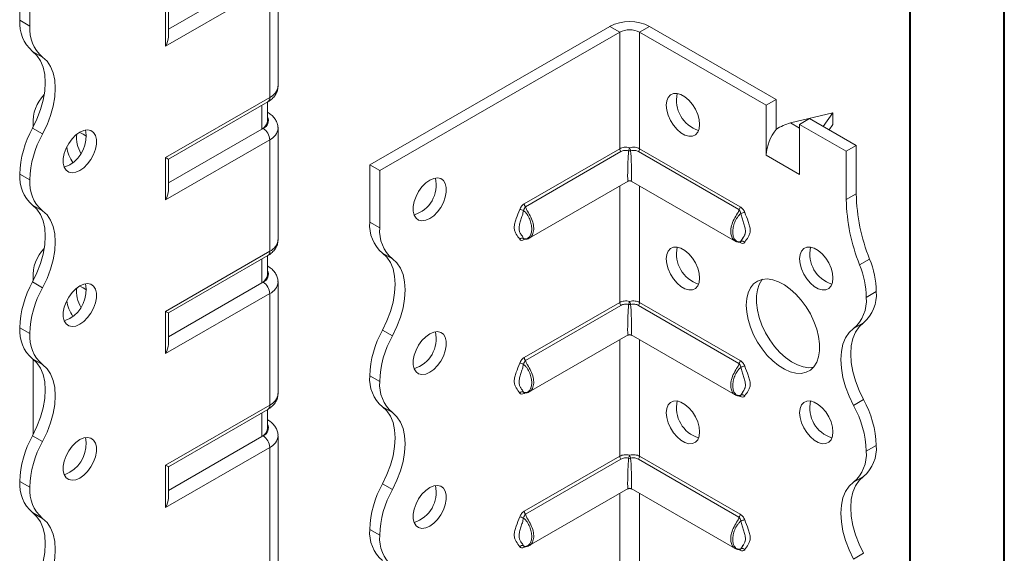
# Model space of a CAD drawing. Header units: millimetres. Extents: x 0 to 210, y 0 to 297.
# Tile 4 of 9: x 158 to 210, y 87 to 115. Entities that reach past the tile are written whole.
import ezdxf

# ---------------------------------------------------------------- set-up
doc = ezdxf.new("R2010")
doc.units = ezdxf.units.MM

msp = doc.modelspace()

# ---------------------------------------------------------------- linework, layer by layer
at = {"color": 7, "linetype": 'Continuous', "lineweight": 40}
for p, q in [((210.079, 0.215), (210.079, 297.215)), ((205.079, 5.215), (205.079, 292.215))]:
    msp.add_line(p, q, dxfattribs=at)
at = {"color": 7, "linetype": 'Continuous', "lineweight": 15}
for p, q in [((157.855, 115.335), (157.855, 118.377)), ((158.385, 115.029), (158.385, 118.07)), ((170.694, 117.725), (165.734, 114.862)), ((171.553, 111.843), (171.553, 117.763)), ((171.113, 117.151), (165.587, 113.961)), ((171.113, 111.231), (171.113, 117.151)), ((165.587, 113.961), (165.587, 116.206)), ((165.734, 114.453), (165.734, 116.121)), ((157.855, 115.335), (158.385, 115.029)), ((176.417, 107.661), (189.145, 115.009)), ((189.675, 114.703), (189.145, 115.009)), ((190.735, 114.703), (191.266, 115.009)), ((191.266, 115.009), (197.983, 111.131)), ((176.947, 107.355), (189.675, 114.703)), ((189.675, 114.703), (189.675, 108.51)), ((190.735, 108.51), (190.735, 114.703)), ((190.735, 114.703), (197.453, 110.825)), ((159.061, 113.377), (158.53, 113.684)), ((165.587, 108.041), (171.113, 111.231)), ((165.734, 107.956), (171.01, 111.002)), ((170.694, 109.559), (170.694, 110.819)), ((170.987, 109.968), (170.987, 110.988)), ((197.983, 111.131), (197.453, 110.825)), ((197.453, 108.171), (197.453, 110.825)), ((197.983, 109.538), (197.983, 111.131)), ((171.01, 110.439), (170.987, 110.452)), ((171.01, 110.439), (170.987, 110.45)), ((200.989, 110.416), (198.735, 109.881)), ((200.473, 109.694), (200.989, 110.416)), ((200.989, 110.416), (200.989, 109.804)), ((158.562, 109.8), (158.565, 109.666)), ((198.735, 109.881), (199.221, 109.6)), ((199.221, 109.804), (199.751, 110.11)), ((199.221, 107.151), (199.221, 109.804)), ((199.221, 109.804), (201.696, 108.376)), ((199.751, 110.11), (202.226, 108.682)), ((200.989, 109.804), (200.782, 109.515)), ((158.53, 109.601), (159.061, 109.295)), ((170.694, 109.559), (165.734, 106.696)), ((170.76, 109.598), (170.694, 109.559)), ((171.553, 103.678), (171.553, 109.598)), ((171.113, 108.985), (165.587, 105.795)), ((171.113, 103.065), (171.113, 108.985)), ((201.696, 108.376), (202.226, 108.682)), ((202.226, 108.682), (202.226, 106.118)), ((184.613, 105.588), (189.675, 108.51)), ((189.743, 108.357), (184.681, 105.435)), ((196.001, 105.278), (190.668, 108.357)), ((190.735, 108.51), (196.069, 105.431)), ((197.453, 108.171), (199.221, 107.151)), ((201.696, 108.376), (201.696, 105.812)), ((165.587, 105.795), (165.587, 108.041)), ((165.734, 106.288), (165.734, 107.956)), ((176.417, 107.661), (176.947, 107.355)), ((176.417, 104.62), (176.417, 107.661)), ((158.385, 106.863), (157.855, 107.169)), ((157.855, 107.169), (158.385, 106.863)), ((157.855, 107.169), (157.855, 107.169)), ((176.947, 104.314), (176.947, 107.355)), ((158.385, 106.863), (158.385, 106.863)), ((184.882, 103.766), (190.13, 106.796)), ((190.28, 106.796), (195.8, 103.609)), ((189.675, 106.533), (189.675, 100.345)), ((190.735, 100.345), (190.735, 106.533)), ((201.696, 105.812), (202.226, 106.118)), ((159.06, 105.212), (158.53, 105.518)), ((176.417, 104.62), (176.947, 104.314)), ((184.594, 103.73), (184.574, 103.752)), ((184.661, 103.711), (184.613, 103.684)), ((196.069, 103.527), (196.021, 103.555)), ((165.587, 99.875), (171.113, 103.065)), ((177.622, 102.662), (177.092, 102.968)), ((165.734, 99.791), (171.01, 102.836)), ((170.694, 101.394), (170.694, 102.654)), ((170.987, 101.802), (170.987, 102.823)), ((202.403, 102.348), (202.933, 102.654)), ((171.01, 102.273), (170.987, 102.287)), ((171.01, 102.273), (170.987, 102.284)), ((158.53, 101.435), (159.061, 101.129)), ((158.562, 101.635), (158.562, 101.495)), ((170.694, 101.394), (165.734, 98.531)), ((170.76, 101.432), (170.694, 101.394)), ((171.553, 95.512), (171.553, 101.432)), ((171.113, 100.82), (165.587, 97.63)), ((171.113, 94.9), (171.113, 100.82)), ((202.756, 100.619), (203.287, 100.925)), ((184.613, 97.423), (189.675, 100.345)), ((190.735, 100.345), (196.069, 97.266)), ((165.587, 97.63), (165.587, 99.875)), ((165.734, 98.122), (165.734, 99.791)), ((189.743, 100.191), (184.681, 97.269)), ((196.001, 97.112), (190.668, 100.191)), ((202.611, 99.273), (202.081, 98.967)), ((158.385, 98.698), (157.855, 99.004)), ((157.855, 99.004), (158.385, 98.697)), ((157.855, 99.004), (157.855, 99.004)), ((177.092, 98.885), (177.622, 98.579)), ((158.385, 98.697), (158.385, 98.698)), ((184.882, 95.601), (190.13, 98.63)), ((189.675, 98.367), (189.675, 92.179)), ((190.28, 98.63), (195.8, 95.444)), ((190.735, 92.179), (190.735, 98.367)), ((159.06, 97.047), (158.53, 97.353)), ((158.562, 97.329), (158.562, 93.33)), ((176.947, 96.148), (176.417, 96.454)), ((176.417, 96.454), (176.947, 96.147)), ((176.417, 96.454), (176.417, 96.454)), ((176.947, 96.147), (176.947, 96.148)), ((184.594, 95.565), (184.574, 95.587)), ((184.661, 95.546), (184.613, 95.518)), ((196.069, 95.361), (196.021, 95.389)), ((202.081, 94.884), (202.612, 95.19)), ((165.587, 91.71), (171.113, 94.9)), ((165.734, 91.625), (171.01, 94.671)), ((170.987, 93.637), (170.987, 94.658)), ((177.622, 94.497), (177.092, 94.803)), ((170.694, 93.229), (170.694, 94.489)), ((171.01, 94.108), (170.987, 94.121)), ((171.01, 94.108), (170.987, 94.119)), ((158.53, 93.27), (159.061, 92.964)), ((170.694, 93.229), (165.734, 90.365)), ((170.76, 93.267), (170.694, 93.229)), ((171.553, 71.526), (171.553, 93.267)), ((171.113, 92.654), (165.587, 89.464)), ((171.113, 70.914), (171.113, 92.654)), ((203.287, 92.76), (202.756, 92.454)), ((202.756, 92.453), (203.287, 92.759)), ((202.756, 92.454), (202.756, 92.453)), ((203.287, 92.76), (203.287, 92.759)), ((184.613, 89.257), (189.675, 92.179)), ((189.743, 92.026), (184.681, 89.104)), ((196.001, 88.947), (190.668, 92.026)), ((190.735, 92.179), (196.069, 89.1)), ((165.587, 89.464), (165.587, 91.71)), ((165.734, 89.957), (165.734, 91.625)), ((202.611, 91.108), (202.081, 90.802)), ((158.385, 90.532), (157.855, 90.839)), ((157.855, 90.838), (157.855, 90.839)), ((157.855, 90.838), (158.385, 90.532)), ((158.385, 90.532), (158.385, 90.532)), ((177.092, 90.72), (177.622, 90.414)), ((184.882, 87.435), (190.13, 90.465)), ((190.28, 90.465), (195.8, 87.279)), ((189.675, 90.202), (189.675, 84.014)), ((190.735, 84.014), (190.735, 90.202)), ((159.06, 88.881), (158.53, 89.187)), ((176.947, 87.982), (176.417, 88.289)), ((176.417, 88.288), (176.417, 88.289)), ((176.417, 88.288), (176.947, 87.982)), ((176.947, 87.982), (176.947, 87.982)), ((184.594, 87.4), (184.574, 87.421)), ((184.661, 87.38), (184.613, 87.353)), ((196.069, 87.196), (196.021, 87.224)), ((202.081, 86.719), (202.611, 87.025))]:
    msp.add_line(p, q, dxfattribs=at)
at = {"color": 7, "linetype": 'Continuous', "lineweight": 15, "flags": 128}
for points in [[(158.53, 113.684), (158.766, 113.466), (158.955, 113.186), (159.093, 112.848), (159.177, 112.461), (159.206, 112.032), (159.177, 111.57), (159.093, 111.086), (158.955, 110.589), (158.766, 110.091), (158.53, 109.601)], [(159.061, 109.295), (159.297, 109.784), (159.486, 110.283), (159.624, 110.78), (159.708, 111.264), (159.736, 111.726), (159.708, 112.155), (159.624, 112.542), (159.486, 112.88), (159.297, 113.16), (159.061, 113.377)], [(192.15, 110.824), (192.175, 111.054), (192.251, 111.24), (192.372, 111.373), (192.531, 111.444), (192.72, 111.449), (192.927, 111.389), (193.14, 111.266), (193.347, 111.087), (193.536, 110.864), (193.695, 110.609), (193.816, 110.337), (193.892, 110.063), (193.917, 109.804), (193.892, 109.574), (193.816, 109.388), (193.695, 109.255), (193.536, 109.184), (193.347, 109.179), (193.14, 109.239), (192.927, 109.362), (192.72, 109.541), (192.531, 109.764), (192.372, 110.019), (192.251, 110.292), (192.175, 110.565), (192.15, 110.824)], [(161.037, 109.394), (160.825, 109.243), (160.626, 109.04), (160.451, 108.799), (160.31, 108.534), (160.211, 108.259), (160.16, 107.99), (160.16, 107.744), (160.211, 107.535), (160.31, 107.374), (160.451, 107.271), (160.626, 107.233), (160.825, 107.261), (161.037, 107.353), (161.249, 107.505), (161.448, 107.707), (161.623, 107.948), (161.764, 108.214), (161.863, 108.489), (161.914, 108.757), (161.914, 109.003), (161.863, 109.213), (161.764, 109.374), (161.623, 109.476), (161.448, 109.515), (161.249, 109.487), (161.037, 109.394)], [(160.507, 107.659), (160.295, 107.567), (160.206, 107.547)], [(179.599, 106.844), (179.387, 106.693), (179.188, 106.49), (179.012, 106.249), (178.871, 105.984), (178.772, 105.709), (178.721, 105.44), (178.721, 105.194), (178.772, 104.985), (178.871, 104.824), (179.012, 104.721), (179.188, 104.683), (179.387, 104.711), (179.599, 104.803), (179.81, 104.955), (180.009, 105.157), (180.185, 105.398), (180.326, 105.664), (180.425, 105.939), (180.476, 106.207), (180.476, 106.453), (180.425, 106.663), (180.326, 106.824), (180.185, 106.926), (180.009, 106.965), (179.81, 106.937), (179.599, 106.844)], [(158.53, 105.518), (158.766, 105.301), (158.955, 105.021), (159.093, 104.683), (159.177, 104.296), (159.206, 103.867), (159.177, 103.405), (159.093, 102.921), (158.955, 102.424), (158.766, 101.925), (158.53, 101.435)], [(159.061, 101.129), (159.297, 101.619), (159.486, 102.118), (159.624, 102.615), (159.708, 103.099), (159.736, 103.561), (159.708, 103.99), (159.624, 104.377), (159.486, 104.714), (159.297, 104.995), (159.06, 105.212)], [(177.092, 98.885), (177.328, 99.375), (177.517, 99.874), (177.655, 100.371), (177.739, 100.855), (177.767, 101.317), (177.739, 101.746), (177.655, 102.133), (177.517, 102.47), (177.328, 102.751), (177.092, 102.968)], [(192.15, 102.659), (192.175, 102.888), (192.251, 103.075), (192.372, 103.207), (192.531, 103.279), (192.72, 103.284), (192.927, 103.223), (193.14, 103.1), (193.347, 102.922), (193.536, 102.699), (193.695, 102.444), (193.816, 102.171), (193.892, 101.897), (193.917, 101.638), (193.892, 101.409), (193.816, 101.223), (193.695, 101.09), (193.536, 101.019), (193.347, 101.013), (193.14, 101.074), (192.927, 101.197), (192.72, 101.375), (192.531, 101.599), (192.372, 101.854), (192.251, 102.126), (192.175, 102.4), (192.15, 102.659)], [(199.221, 102.66), (199.246, 102.889), (199.322, 103.075), (199.443, 103.208), (199.603, 103.279), (199.791, 103.285), (199.998, 103.224), (200.211, 103.101), (200.418, 102.923), (200.607, 102.699), (200.766, 102.444), (200.887, 102.172), (200.963, 101.898), (200.989, 101.639), (200.963, 101.41), (200.887, 101.223), (200.766, 101.091), (200.607, 101.019), (200.418, 101.014), (200.211, 101.075), (199.998, 101.198), (199.791, 101.376), (199.603, 101.599), (199.443, 101.854), (199.322, 102.127), (199.246, 102.4), (199.221, 102.66)], [(177.622, 98.579), (177.858, 99.069), (178.047, 99.568), (178.185, 100.064), (178.269, 100.549), (178.297, 101.01), (178.269, 101.439), (178.185, 101.827), (178.047, 102.164), (177.858, 102.445), (177.622, 102.662)], [(161.037, 101.229), (160.825, 101.077), (160.626, 100.875), (160.451, 100.634), (160.31, 100.368), (160.211, 100.093), (160.16, 99.825), (160.16, 99.579), (160.211, 99.369), (160.31, 99.209), (160.451, 99.106), (160.626, 99.067), (160.825, 99.095), (161.037, 99.188), (161.249, 99.339), (161.448, 99.542), (161.623, 99.783), (161.764, 100.048), (161.863, 100.324), (161.914, 100.592), (161.914, 100.838), (161.863, 101.047), (161.764, 101.208), (161.623, 101.311), (161.448, 101.349), (161.249, 101.321), (161.037, 101.229)], [(196.392, 100.21), (196.418, 100.555), (196.492, 100.863), (196.615, 101.125), (196.782, 101.334), (196.99, 101.484), (197.232, 101.573), (197.503, 101.597), (197.796, 101.556), (198.103, 101.452), (198.415, 101.286), (198.726, 101.063), (199.026, 100.789), (199.309, 100.47), (199.567, 100.117), (199.792, 99.736), (199.98, 99.338), (200.126, 98.935), (200.225, 98.535), (200.275, 98.149), (200.275, 97.788), (200.225, 97.46), (200.126, 97.174), (199.98, 96.938), (199.792, 96.758), (199.567, 96.638), (199.309, 96.581), (199.026, 96.589), (198.726, 96.662), (198.415, 96.798), (198.103, 96.993), (197.796, 97.243), (197.503, 97.54), (197.232, 97.877), (196.99, 98.245), (196.782, 98.636), (196.615, 99.038), (196.492, 99.441), (196.418, 99.835), (196.392, 100.21)], [(197.253, 101.577), (197.224, 101.542), (197.078, 101.306), (196.979, 101.021), (196.929, 100.693), (196.929, 100.332), (196.979, 99.946), (197.078, 99.546), (197.224, 99.142), (197.412, 98.744), (197.637, 98.364), (197.895, 98.01), (198.178, 97.692), (198.478, 97.418), (198.789, 97.195), (199.102, 97.029), (199.408, 96.924), (199.701, 96.883), (199.951, 96.903)], [(160.507, 99.494), (160.295, 99.401), (160.206, 99.381)], [(202.611, 99.273), (202.375, 99.056), (202.186, 98.776), (202.048, 98.438), (201.964, 98.051), (201.936, 97.621), (201.964, 97.16), (202.048, 96.675), (202.186, 96.179), (202.375, 95.68), (202.612, 95.19)], [(179.599, 98.679), (179.387, 98.527), (179.188, 98.325), (179.012, 98.084), (178.871, 97.818), (178.772, 97.543), (178.721, 97.275), (178.721, 97.029), (178.772, 96.819), (178.871, 96.659), (179.012, 96.556), (179.188, 96.518), (179.387, 96.545), (179.599, 96.638), (179.81, 96.789), (180.009, 96.992), (180.185, 97.233), (180.326, 97.499), (180.425, 97.774), (180.476, 98.042), (180.476, 98.288), (180.425, 98.497), (180.326, 98.658), (180.185, 98.761), (180.009, 98.799), (179.81, 98.772), (179.599, 98.679)], [(202.081, 94.884), (201.845, 95.374), (201.656, 95.872), (201.518, 96.369), (201.434, 96.854), (201.406, 97.315), (201.434, 97.744), (201.518, 98.132), (201.656, 98.469), (201.845, 98.75), (202.081, 98.967)], [(158.53, 97.353), (158.766, 97.136), (158.955, 96.855), (159.093, 96.518), (159.177, 96.13), (159.206, 95.701), (159.177, 95.24), (159.093, 94.755), (158.955, 94.258), (158.766, 93.76), (158.53, 93.27)], [(159.061, 92.964), (159.297, 93.454), (159.486, 93.952), (159.624, 94.449), (159.708, 94.934), (159.736, 95.395), (159.708, 95.824), (159.624, 96.212), (159.486, 96.549), (159.297, 96.829), (159.06, 97.047)], [(192.15, 94.493), (192.175, 94.723), (192.251, 94.909), (192.372, 95.042), (192.531, 95.113), (192.72, 95.119), (192.927, 95.058), (193.14, 94.935), (193.347, 94.757), (193.536, 94.533), (193.695, 94.278), (193.816, 94.006), (193.892, 93.732), (193.917, 93.473), (193.892, 93.244), (193.816, 93.057), (193.695, 92.924), (193.536, 92.853), (193.347, 92.848), (193.14, 92.909), (192.927, 93.032), (192.72, 93.21), (192.531, 93.433), (192.372, 93.688), (192.251, 93.961), (192.175, 94.234), (192.15, 94.493)], [(199.221, 94.494), (199.246, 94.724), (199.322, 94.91), (199.443, 95.043), (199.603, 95.114), (199.791, 95.119), (199.998, 95.059), (200.211, 94.936), (200.418, 94.757), (200.607, 94.534), (200.766, 94.279), (200.887, 94.006), (200.963, 93.733), (200.989, 93.474), (200.963, 93.244), (200.887, 93.058), (200.766, 92.925), (200.607, 92.854), (200.418, 92.849), (200.211, 92.909), (199.998, 93.032), (199.791, 93.21), (199.603, 93.434), (199.443, 93.689), (199.322, 93.961), (199.246, 94.235), (199.221, 94.494)], [(177.092, 90.72), (177.328, 91.21), (177.517, 91.709), (177.655, 92.205), (177.739, 92.69), (177.767, 93.151), (177.739, 93.58), (177.655, 93.968), (177.517, 94.305), (177.328, 94.586), (177.092, 94.803)], [(177.622, 90.414), (177.858, 90.904), (178.047, 91.402), (178.185, 91.899), (178.269, 92.384), (178.297, 92.845), (178.269, 93.274), (178.185, 93.662), (178.047, 93.999), (177.858, 94.279), (177.622, 94.497)], [(161.037, 93.064), (160.825, 92.912), (160.626, 92.71), (160.451, 92.469), (160.31, 92.203), (160.211, 91.928), (160.16, 91.659), (160.16, 91.413), (160.211, 91.204), (160.31, 91.043), (160.451, 90.941), (160.626, 90.902), (160.825, 90.93), (161.037, 91.022), (161.249, 91.174), (161.448, 91.376), (161.623, 91.617), (161.764, 91.883), (161.863, 92.158), (161.914, 92.426), (161.914, 92.673), (161.863, 92.882), (161.764, 93.043), (161.623, 93.145), (161.448, 93.184), (161.249, 93.156), (161.037, 93.064)], [(160.507, 91.328), (160.295, 91.236), (160.206, 91.216)], [(202.611, 91.108), (202.375, 90.891), (202.186, 90.61), (202.048, 90.273), (201.964, 89.885), (201.936, 89.456), (201.964, 88.995), (202.048, 88.51), (202.186, 88.014), (202.375, 87.515), (202.611, 87.025)], [(179.599, 90.514), (179.387, 90.362), (179.188, 90.16), (179.012, 89.919), (178.871, 89.653), (178.772, 89.378), (178.721, 89.109), (178.721, 88.863), (178.772, 88.654), (178.871, 88.493), (179.012, 88.391), (179.188, 88.352), (179.387, 88.38), (179.599, 88.472), (179.81, 88.624), (180.009, 88.826), (180.185, 89.067), (180.326, 89.333), (180.425, 89.608), (180.476, 89.877), (180.476, 90.123), (180.425, 90.332), (180.326, 90.493), (180.185, 90.595), (180.009, 90.634), (179.81, 90.606), (179.599, 90.514)], [(202.081, 86.719), (201.845, 87.209), (201.656, 87.707), (201.518, 88.204), (201.434, 88.689), (201.406, 89.15), (201.434, 89.579), (201.518, 89.967), (201.656, 90.304), (201.845, 90.584), (202.081, 90.802)], [(158.53, 89.187), (158.766, 88.97), (158.955, 88.69), (159.093, 88.352), (159.177, 87.965), (159.206, 87.536), (159.177, 87.074), (159.093, 86.59), (158.955, 86.093), (158.766, 85.594), (158.53, 85.104)], [(159.06, 84.798), (159.297, 85.288), (159.486, 85.787), (159.624, 86.283), (159.708, 86.768), (159.736, 87.23), (159.708, 87.659), (159.624, 88.046), (159.486, 88.384), (159.297, 88.664), (159.06, 88.881)]]:
    msp.add_lwpolyline(points, dxfattribs=at)
at = {"color": 7, "linetype": 'Continuous', "lineweight": 15}
for centre, radius, start, end in [((159.808, 115.17), 1.96, 175.1643, 229.312), ((160.339, 114.864), 1.96, 175.1643, 229.312), ((190.205, 112.962), 2.306, 62.6097, 117.3903), ((190.205, 113.679), 1.153, 62.6097, 117.3903), ((170.802, 111.918), 0.754, 294.3747, 354.3052), ((160.565, 109.957), 2.009, 134.7177, 184.4772), ((194.348, 111.073), 1.658, 166.9497, 253.045), ((170.868, 111.204), 0.246, 305.0133, 6.2988), ((170.61, 110.002), 0.431, 290.2669, 29.2057), ((170.486, 110.018), 0.503, 294.3747, 354.3052), ((163.164, 107.004), 5.312, 150.7369, 178.2177), ((163.694, 106.698), 5.312, 150.7369, 178.2177), ((159.61, 109.174), 1.76, 300.6439, 10.9249), ((162.52, 109.093), 1.652, 173.2576, 210.3855), ((160.647, 108.284), 1.155, 49.9089, 71.5349), ((170.346, 108.95), 0.768, 2.6055, 57.3945), ((170.816, 109.662), 0.739, 293.6931, 355.0217), ((199.753, 108.065), 2.302, 140.2279, 177.3607), ((162.281, 108.897), 1.961, 188.6042, 214.9351), ((189.909, 108.522), 0.234, 182.8756, 224.8492), ((190.76, 108.297), 0.618, 153.927, 169.7741), ((190.205, 108.673), 0.272, 258.7299, 281.2701), ((189.65, 108.297), 0.618, 10.2259, 26.073), ((190.502, 108.522), 0.234, 315.1508, 357.1244), ((159.807, 107.004), 1.959, 175.1625, 229.3233), ((160.337, 106.698), 1.959, 175.1625, 229.3233), ((178.284, 106.583), 1.658, 286.9549, 13.0505), ((190.205, 106.666), 0.15, 65.2086, 115.7335), ((211.982, 106.306), 9.758, 181.104, 201.9744), ((184.847, 105.6), 0.234, 182.8756, 224.8492), ((211.452, 106), 9.758, 181.104, 201.9744), ((184.328, 104.801), 0.489, 59.8606, 84.9833), ((195.835, 105.443), 0.234, 315.1508, 357.1244), ((196.354, 104.644), 0.489, 95.0167, 120.1394), ((178.37, 104.455), 1.96, 175.1643, 229.312), ((178.9, 104.148), 1.96, 175.1643, 229.312), ((170.802, 103.752), 0.754, 294.3747, 354.3052), ((184.503, 103.602), 0.167, 64.571, 141.9688), ((184.714, 103.686), 0.101, 156.3759, 181.4771), ((195.965, 103.529), 0.104, 358.7482, 20.1156), ((196.18, 103.444), 0.167, 38.0312, 115.429), ((160.565, 101.792), 2.009, 134.7177, 184.4772), ((170.868, 103.038), 0.246, 305.0133, 6.2988), ((194.348, 102.908), 1.658, 166.9497, 253.045), ((201.419, 102.908), 1.658, 166.9497, 253.045), ((198.407, 100.828), 4.881, 1.1352, 21.9715), ((170.61, 101.836), 0.431, 290.2669, 29.2057), ((197.876, 100.522), 4.881, 1.1352, 21.9715), ((163.164, 98.839), 5.312, 150.7369, 178.2177), ((159.61, 101.008), 1.76, 300.6439, 10.9249), ((170.486, 101.852), 0.503, 294.3747, 354.3052), ((170.346, 100.785), 0.768, 2.6055, 57.3945), ((170.816, 101.497), 0.739, 293.6931, 355.0217), ((163.694, 98.533), 5.312, 150.7369, 178.2177), ((162.52, 100.928), 1.652, 173.2576, 210.3855), ((160.647, 100.119), 1.155, 49.9089, 71.5349), ((201.333, 100.76), 1.96, 310.688, 4.8357), ((162.281, 100.731), 1.961, 188.6042, 214.9351), ((189.909, 100.357), 0.234, 182.8756, 224.8492), ((190.76, 100.131), 0.618, 153.927, 169.7741), ((189.65, 100.131), 0.618, 10.2259, 26.073), ((190.502, 100.357), 0.234, 315.1508, 357.1244), ((200.803, 100.453), 1.96, 310.688, 4.8357), ((190.205, 100.507), 0.272, 258.7299, 281.2701), ((159.807, 98.838), 1.959, 175.1625, 229.3233), ((181.726, 96.289), 5.312, 150.7369, 178.2177), ((178.284, 98.417), 1.658, 286.9549, 13.0505), ((160.337, 98.532), 1.959, 175.1625, 229.3233), ((182.256, 95.983), 5.312, 150.7369, 178.2177), ((190.205, 98.5), 0.15, 65.2086, 115.7335), ((184.847, 97.435), 0.234, 182.8756, 224.8492), ((195.835, 97.277), 0.234, 315.1508, 357.1244), ((184.328, 96.636), 0.489, 59.8606, 84.9833), ((196.354, 96.479), 0.489, 95.0167, 120.1394), ((178.368, 96.288), 1.959, 175.1625, 229.3233), ((178.899, 95.982), 1.959, 175.1625, 229.3233), ((184.503, 95.436), 0.167, 64.571, 141.9688), ((170.802, 95.587), 0.754, 294.3747, 354.3052), ((184.714, 95.521), 0.101, 156.3759, 181.4771), ((194.348, 94.742), 1.658, 166.9497, 253.045), ((195.965, 95.364), 0.104, 358.7482, 20.1156), ((196.18, 95.279), 0.167, 38.0312, 115.429), ((201.419, 94.743), 1.658, 166.9497, 253.045), ((197.981, 92.595), 5.308, 1.7827, 29.2674), ((170.868, 94.873), 0.246, 305.0133, 6.2988), ((197.45, 92.289), 5.308, 1.7827, 29.2674), ((170.486, 93.687), 0.503, 294.3747, 354.3052), ((170.61, 93.671), 0.431, 290.2669, 29.2057), ((163.164, 90.673), 5.312, 150.7369, 178.2177), ((159.61, 92.843), 1.76, 300.6439, 10.9249), ((170.346, 92.619), 0.768, 2.6055, 57.3945), ((170.816, 93.331), 0.739, 293.6931, 355.0217), ((163.694, 90.367), 5.312, 150.7369, 178.2177), ((200.803, 92.288), 1.96, 310.688, 4.8357), ((201.333, 92.594), 1.96, 310.688, 4.8357), ((189.909, 92.191), 0.234, 182.8756, 224.8492), ((190.76, 91.966), 0.618, 153.927, 169.7741), ((190.205, 92.342), 0.272, 258.7299, 281.2701), ((189.65, 91.966), 0.618, 10.2259, 26.073), ((190.502, 92.191), 0.234, 315.1508, 357.1244), ((159.807, 90.673), 1.959, 175.1625, 229.3233), ((160.337, 90.367), 1.959, 175.1625, 229.3233), ((181.726, 88.123), 5.312, 150.7369, 178.2177), ((182.256, 87.817), 5.312, 150.7369, 178.2177), ((178.284, 90.252), 1.658, 286.9549, 13.0505), ((190.205, 90.335), 0.15, 65.2086, 115.7335), ((184.328, 88.471), 0.489, 59.8606, 84.9833), ((184.847, 89.269), 0.234, 182.8756, 224.8492), ((195.835, 89.112), 0.234, 315.1508, 357.1244), ((196.354, 88.313), 0.489, 95.0167, 120.1394), ((178.368, 88.123), 1.959, 175.1625, 229.3233), ((178.899, 87.817), 1.959, 175.1625, 229.3233), ((184.503, 87.271), 0.167, 64.571, 141.9688), ((184.714, 87.356), 0.101, 156.3759, 181.4771), ((195.965, 87.198), 0.104, 358.7482, 20.1156), ((196.18, 87.114), 0.167, 38.0312, 115.429)]:
    msp.add_arc(centre, radius, start, end, dxfattribs=at)
for centre, major_axis, ratio, start_param, end_param in [((165.234, 114.165), (0.354, 0.612), 0.577335, 4.71243, 5.497828), ((198.735, 108.656), (1.39, 0.796), 0.717477, 1.181016, 1.704614), ((190.205, 108.109), (0.078, 1.314), 0.054973, 1.3458, 3.177797), ((190.205, 108.109), (-0.078, 1.314), 0.054973, 3.105389, 4.937386), ((165.234, 108.245), (0.5, -0.289), 0.00007, 0.000041, 0.785439), ((165.234, 105.999), (0.354, 0.612), 0.577335, 4.71243, 5.497828), ((165.234, 100.079), (0.5, -0.289), 0.00007, 0.000041, 0.785439), ((190.205, 99.944), (0.078, 1.314), 0.054973, 1.3458, 3.177797), ((190.205, 99.944), (-0.078, 1.314), 0.054973, 3.105389, 4.937386), ((165.234, 97.834), (0.354, 0.612), 0.577335, 4.71243, 5.497828), ((190.205, 91.778), (0.078, 1.314), 0.054973, 1.3458, 3.177797), ((190.205, 91.778), (-0.078, 1.314), 0.054973, 3.105389, 4.937386), ((165.234, 91.914), (0.5, -0.289), 0.00007, 0.000041, 0.785439), ((165.234, 89.668), (0.354, 0.612), 0.577335, 4.71243, 5.497828)]:
    msp.add_ellipse(centre, major_axis=major_axis, ratio=ratio, start_param=start_param, end_param=end_param, dxfattribs=at)
for points, knots in [([(171.01, 111.002), (171.056, 111.031), (171.173, 111.104), (171.329, 111.248), (171.459, 111.438), (171.54, 111.639), (171.545, 111.777), (171.548, 111.843)], [0, 0, 0, 0, 0.151073, 0.384087, 0.602982, 0.81298, 1, 1, 1, 1]), ([(171.548, 109.598), (171.549, 109.612), (171.559, 109.701), (171.516, 109.864), (171.424, 110.066), (171.279, 110.243), (171.135, 110.363), (171.037, 110.422), (171.01, 110.439)], [0, 0, 0, 0, 0.0413804, 0.2581043, 0.4693107, 0.684099, 0.9104468, 1, 1, 1, 1]), ([(189.675, 108.51), (189.71, 108.531), (189.749, 108.548), (189.831, 108.574), (189.876, 108.584), (190.012, 108.6), (190.11, 108.594), (190.205, 108.568)], [0, 0, 0, 0, 0.25, 0.25, 0.5, 0.5, 1, 1, 1, 1]), ([(190.152, 108.406), (190.079, 108.427), (190.003, 108.43), (189.863, 108.411), (189.798, 108.389), (189.743, 108.357)], [0, 0, 0, 0, 0.5, 0.5, 1, 1, 1, 1]), ([(190.205, 108.568), (190.301, 108.594), (190.398, 108.6), (190.535, 108.584), (190.579, 108.574), (190.662, 108.548), (190.7, 108.531), (190.735, 108.51)], [0, 0, 0, 0, 0.5, 0.5, 0.75, 0.75, 1, 1, 1, 1]), ([(190.668, 108.357), (190.612, 108.389), (190.547, 108.411), (190.407, 108.43), (190.332, 108.427), (190.258, 108.406)], [0, 0, 0, 0, 0.5, 0.5, 1, 1, 1, 1]), ([(190.205, 106.801), (190.163, 106.791), (190.121, 106.78), (190.08, 106.767), (190.079, 106.766)], [0, 0, 0, 0, 0.982695, 1, 1, 1, 1]), ([(190.331, 106.766), (190.33, 106.767), (190.289, 106.78), (190.247, 106.791), (190.205, 106.801)], [0, 0, 0, 0, 0.017305, 1, 1, 1, 1]), ([(184.613, 105.588), (184.564, 105.56), (184.515, 105.517), (184.43, 105.414), (184.394, 105.352), (184.371, 105.289)], [0, 0, 0, 0, 0.5, 0.5, 1, 1, 1, 1]), ([(184.371, 103.704), (184.314, 103.8), (184.246, 103.883), (184.16, 104.026), (184.134, 104.076), (184.095, 104.192), (184.083, 104.258), (184.083, 104.403), (184.095, 104.482), (184.134, 104.642), (184.16, 104.723), (184.246, 104.965), (184.314, 105.127), (184.371, 105.289)], [0, 0, 0, 0, 0.25, 0.25, 0.375, 0.375, 0.5, 0.5, 0.625, 0.625, 0.75, 0.75, 1, 1, 1, 1]), ([(184.574, 105.224), (184.559, 105.142), (184.536, 105.061), (184.488, 104.901), (184.462, 104.822), (184.412, 104.663), (184.387, 104.585), (184.35, 104.428), (184.338, 104.351), (184.338, 104.213), (184.35, 104.153), (184.387, 104.053), (184.411, 104.011), (184.462, 103.933), (184.488, 103.896), (184.536, 103.825), (184.559, 103.79), (184.574, 103.752)], [0, 0, 0, 0, 0.125, 0.125, 0.25, 0.25, 0.375, 0.375, 0.5, 0.5, 0.625, 0.625, 0.75, 0.75, 0.875, 0.875, 1, 1, 1, 1]), ([(184.574, 105.224), (184.582, 105.267), (184.602, 105.306), (184.641, 105.377), (184.66, 105.409), (184.681, 105.435)], [0, 0, 0, 0, 0.5, 0.5, 1, 1, 1, 1]), ([(184.574, 103.752), (184.609, 103.73), (184.645, 103.726), (184.709, 103.728), (184.738, 103.735), (184.82, 103.768), (184.865, 103.805), (184.937, 103.9), (184.965, 103.96), (185.001, 104.092), (185.009, 104.167), (185.009, 104.327), (185.001, 104.41), (184.964, 104.586), (184.937, 104.675), (184.865, 104.852), (184.82, 104.94), (184.738, 105.063), (184.709, 105.102), (184.645, 105.173), (184.609, 105.205), (184.574, 105.224)], [0, 0, 0, 0, 0.0625, 0.0625, 0.125, 0.125, 0.25, 0.25, 0.375, 0.375, 0.5, 0.5, 0.625, 0.625, 0.75, 0.75, 0.875, 0.875, 0.9375, 0.9375, 1, 1, 1, 1]), ([(184.681, 105.435), (184.687, 105.401), (184.697, 105.339), (184.745, 105.258), (184.838, 105.111), (184.976, 104.874), (185.096, 104.535), (185.13, 104.209), (185.064, 103.957), (184.97, 103.812), (184.904, 103.786), (184.892, 103.781)], [0, 0, 0, 0, 0.058292, 0.104531, 0.134898, 0.305134, 0.474953, 0.644689, 0.820476, 0.969276, 1, 1, 1, 1]), ([(195.796, 103.624), (195.781, 103.63), (195.717, 103.653), (195.652, 103.753), (195.586, 103.907), (195.555, 104.122), (195.6, 104.428), (195.731, 104.769), (195.882, 105.012), (195.985, 105.179), (195.995, 105.243), (196.001, 105.278)], [0, 0, 0, 0, 0.041852, 0.170051, 0.243995, 0.384491, 0.553493, 0.722531, 0.891747, 0.940505, 1, 1, 1, 1]), ([(196.109, 105.067), (196.074, 105.048), (196.038, 105.016), (195.974, 104.945), (195.944, 104.906), (195.863, 104.783), (195.817, 104.695), (195.746, 104.519), (195.718, 104.429), (195.682, 104.254), (195.673, 104.17), (195.673, 104.01), (195.682, 103.936), (195.718, 103.801), (195.746, 103.742), (195.818, 103.648), (195.863, 103.611), (195.944, 103.578), (195.974, 103.571), (196.038, 103.569), (196.073, 103.573), (196.109, 103.595)], [0, 0, 0, 0, 0.0625, 0.0625, 0.125, 0.125, 0.25, 0.25, 0.375, 0.375, 0.5, 0.5, 0.625, 0.625, 0.75, 0.75, 0.875, 0.875, 0.9375, 0.9375, 1, 1, 1, 1]), ([(196.001, 105.278), (196.023, 105.252), (196.041, 105.22), (196.08, 105.15), (196.1, 105.11), (196.109, 105.067)], [0, 0, 0, 0, 0.5, 0.5, 1, 1, 1, 1]), ([(196.311, 105.131), (196.289, 105.195), (196.253, 105.257), (196.168, 105.36), (196.119, 105.403), (196.069, 105.431)], [0, 0, 0, 0, 0.5, 0.5, 1, 1, 1, 1]), ([(196.109, 103.595), (196.124, 103.632), (196.146, 103.668), (196.195, 103.739), (196.221, 103.776), (196.271, 103.854), (196.295, 103.896), (196.332, 103.996), (196.345, 104.055), (196.345, 104.194), (196.332, 104.271), (196.295, 104.428), (196.271, 104.506), (196.221, 104.664), (196.195, 104.744), (196.146, 104.904), (196.124, 104.985), (196.109, 105.067)], [0, 0, 0, 0, 0.125, 0.125, 0.25, 0.25, 0.375, 0.375, 0.5, 0.5, 0.625, 0.625, 0.75, 0.75, 0.875, 0.875, 1, 1, 1, 1]), ([(196.311, 105.131), (196.369, 104.969), (196.437, 104.808), (196.523, 104.566), (196.549, 104.485), (196.588, 104.325), (196.599, 104.246), (196.599, 104.101), (196.588, 104.035), (196.549, 103.919), (196.523, 103.869), (196.437, 103.726), (196.369, 103.643), (196.311, 103.547)], [0, 0, 0, 0, 0.25, 0.25, 0.375, 0.375, 0.5, 0.5, 0.625, 0.625, 0.75, 0.75, 1, 1, 1, 1]), ([(196.179, 103.716), (196.191, 103.735), (196.213, 103.768), (196.293, 103.878), (196.316, 103.957), (196.321, 103.976)], [0, 0, 0, 0, 0.48059, 0.876864, 1, 1, 1, 1]), ([(171.01, 102.836), (171.056, 102.865), (171.173, 102.938), (171.329, 103.083), (171.459, 103.273), (171.54, 103.474), (171.545, 103.612), (171.548, 103.677)], [0, 0, 0, 0, 0.151073, 0.384087, 0.602982, 0.81298, 1, 1, 1, 1]), ([(184.371, 103.704), (184.394, 103.666), (184.43, 103.646), (184.515, 103.642), (184.564, 103.655), (184.613, 103.684)], [0, 0, 0, 0, 0.5, 0.5, 1, 1, 1, 1]), ([(184.588, 103.733), (184.588, 103.733), (184.585, 103.733), (184.59, 103.73), (184.595, 103.729)], [0, 0, 0, 0, 0.21586, 1, 1, 1, 1]), ([(184.595, 103.732), (184.6, 103.729), (184.62, 103.716), (184.656, 103.711), (184.706, 103.708), (184.78, 103.72), (184.852, 103.741), (184.89, 103.774), (184.897, 103.779)], [0, 0, 0, 0, 0.045644, 0.174156, 0.275399, 0.509737, 0.919099, 1, 1, 1, 1]), ([(195.793, 103.62), (195.821, 103.603), (195.872, 103.569), (195.953, 103.553), (196.017, 103.552), (196.073, 103.561), (196.095, 103.579), (196.102, 103.584)], [0, 0, 0, 0, 0.315364, 0.588611, 0.793222, 0.933335, 1, 1, 1, 1]), ([(196.069, 103.527), (196.118, 103.498), (196.167, 103.484), (196.253, 103.489), (196.289, 103.509), (196.311, 103.547)], [0, 0, 0, 0, 0.5, 0.5, 1, 1, 1, 1]), ([(196.109, 103.595), (196.103, 103.584), (196.098, 103.574), (196.089, 103.573), (196.088, 103.573)], [0, 0, 0, 0, 0.991763, 1, 1, 1, 1]), ([(196.089, 103.573), (196.089, 103.573), (196.092, 103.575), (196.092, 103.575), (196.093, 103.575)], [0, 0, 0, 0, 0.060124, 1, 1, 1, 1]), ([(171.548, 101.432), (171.549, 101.447), (171.559, 101.536), (171.516, 101.698), (171.424, 101.901), (171.279, 102.078), (171.135, 102.198), (171.037, 102.257), (171.01, 102.273)], [0, 0, 0, 0, 0.04138, 0.258104, 0.469311, 0.684099, 0.910447, 1, 1, 1, 1]), ([(189.675, 100.345), (189.71, 100.365), (189.749, 100.382), (189.831, 100.409), (189.876, 100.418), (190.012, 100.435), (190.11, 100.428), (190.205, 100.403)], [0, 0, 0, 0, 0.25, 0.25, 0.5, 0.5, 1, 1, 1, 1]), ([(190.205, 100.403), (190.301, 100.428), (190.398, 100.435), (190.535, 100.418), (190.579, 100.409), (190.662, 100.382), (190.7, 100.365), (190.735, 100.345)], [0, 0, 0, 0, 0.5, 0.5, 0.75, 0.75, 1, 1, 1, 1]), ([(190.152, 100.241), (190.079, 100.261), (190.003, 100.265), (189.863, 100.246), (189.798, 100.224), (189.743, 100.191)], [0, 0, 0, 0, 0.5, 0.5, 1, 1, 1, 1]), ([(190.668, 100.191), (190.612, 100.224), (190.547, 100.246), (190.407, 100.265), (190.332, 100.261), (190.258, 100.241)], [0, 0, 0, 0, 0.5, 0.5, 1, 1, 1, 1]), ([(190.205, 98.636), (190.163, 98.625), (190.121, 98.615), (190.08, 98.601), (190.079, 98.601)], [0, 0, 0, 0, 0.982695, 1, 1, 1, 1]), ([(190.331, 98.601), (190.33, 98.601), (190.289, 98.615), (190.247, 98.625), (190.205, 98.636)], [0, 0, 0, 0, 0.017305, 1, 1, 1, 1]), ([(184.613, 97.423), (184.564, 97.395), (184.515, 97.352), (184.43, 97.248), (184.394, 97.187), (184.371, 97.123)], [0, 0, 0, 0, 0.5, 0.5, 1, 1, 1, 1]), ([(184.574, 97.059), (184.582, 97.101), (184.602, 97.141), (184.641, 97.212), (184.66, 97.244), (184.681, 97.269)], [0, 0, 0, 0, 0.5, 0.5, 1, 1, 1, 1]), ([(184.681, 97.269), (184.687, 97.235), (184.697, 97.174), (184.745, 97.093), (184.838, 96.946), (184.976, 96.708), (185.096, 96.369), (185.13, 96.043), (185.064, 95.792), (184.97, 95.646), (184.904, 95.62), (184.892, 95.616)], [0, 0, 0, 0, 0.058292, 0.104531, 0.134898, 0.305134, 0.474953, 0.644689, 0.820476, 0.969276, 1, 1, 1, 1]), ([(196.311, 96.966), (196.289, 97.03), (196.253, 97.092), (196.168, 97.194), (196.119, 97.237), (196.069, 97.266)], [0, 0, 0, 0, 0.5, 0.5, 1, 1, 1, 1]), ([(184.371, 95.539), (184.314, 95.634), (184.246, 95.718), (184.16, 95.861), (184.134, 95.911), (184.095, 96.027), (184.083, 96.093), (184.083, 96.238), (184.095, 96.316), (184.134, 96.477), (184.16, 96.557), (184.246, 96.8), (184.314, 96.961), (184.371, 97.123)], [0, 0, 0, 0, 0.25, 0.25, 0.375, 0.375, 0.5, 0.5, 0.625, 0.625, 0.75, 0.75, 1, 1, 1, 1]), ([(184.574, 97.059), (184.559, 96.976), (184.536, 96.896), (184.488, 96.736), (184.462, 96.656), (184.412, 96.498), (184.387, 96.419), (184.35, 96.263), (184.338, 96.185), (184.338, 96.047), (184.35, 95.987), (184.387, 95.888), (184.411, 95.846), (184.462, 95.767), (184.488, 95.731), (184.536, 95.659), (184.559, 95.624), (184.574, 95.587)], [0, 0, 0, 0, 0.125, 0.125, 0.25, 0.25, 0.375, 0.375, 0.5, 0.5, 0.625, 0.625, 0.75, 0.75, 0.875, 0.875, 1, 1, 1, 1]), ([(184.574, 95.587), (184.609, 95.565), (184.645, 95.56), (184.709, 95.563), (184.738, 95.57), (184.82, 95.603), (184.865, 95.64), (184.937, 95.735), (184.965, 95.794), (185.001, 95.927), (185.009, 96.002), (185.009, 96.161), (185.001, 96.245), (184.964, 96.421), (184.937, 96.509), (184.865, 96.687), (184.82, 96.775), (184.738, 96.898), (184.709, 96.937), (184.645, 97.008), (184.609, 97.04), (184.574, 97.059)], [0, 0, 0, 0, 0.0625, 0.0625, 0.125, 0.125, 0.25, 0.25, 0.375, 0.375, 0.5, 0.5, 0.625, 0.625, 0.75, 0.75, 0.875, 0.875, 0.9375, 0.9375, 1, 1, 1, 1]), ([(195.796, 95.459), (195.781, 95.464), (195.717, 95.488), (195.652, 95.588), (195.586, 95.742), (195.555, 95.956), (195.6, 96.263), (195.731, 96.603), (195.882, 96.847), (195.985, 97.013), (195.995, 97.077), (196.001, 97.112)], [0, 0, 0, 0, 0.041852, 0.170051, 0.243995, 0.384491, 0.553493, 0.722531, 0.891747, 0.940505, 1, 1, 1, 1]), ([(196.109, 96.902), (196.074, 96.883), (196.038, 96.851), (195.974, 96.78), (195.944, 96.741), (195.863, 96.618), (195.817, 96.529), (195.746, 96.353), (195.718, 96.264), (195.682, 96.089), (195.673, 96.005), (195.673, 95.845), (195.682, 95.77), (195.718, 95.636), (195.746, 95.577), (195.818, 95.482), (195.863, 95.445), (195.944, 95.413), (195.974, 95.405), (196.038, 95.403), (196.073, 95.407), (196.109, 95.429)], [0, 0, 0, 0, 0.0625, 0.0625, 0.125, 0.125, 0.25, 0.25, 0.375, 0.375, 0.5, 0.5, 0.625, 0.625, 0.75, 0.75, 0.875, 0.875, 0.9375, 0.9375, 1, 1, 1, 1]), ([(196.001, 97.112), (196.023, 97.087), (196.041, 97.055), (196.08, 96.984), (196.1, 96.944), (196.109, 96.902)], [0, 0, 0, 0, 0.5, 0.5, 1, 1, 1, 1]), ([(196.109, 95.429), (196.124, 95.467), (196.146, 95.502), (196.195, 95.574), (196.221, 95.61), (196.271, 95.689), (196.295, 95.731), (196.332, 95.83), (196.345, 95.89), (196.345, 96.028), (196.332, 96.106), (196.295, 96.262), (196.271, 96.341), (196.221, 96.499), (196.195, 96.578), (196.146, 96.739), (196.124, 96.819), (196.109, 96.902)], [0, 0, 0, 0, 0.125, 0.125, 0.25, 0.25, 0.375, 0.375, 0.5, 0.5, 0.625, 0.625, 0.75, 0.75, 0.875, 0.875, 1, 1, 1, 1]), ([(196.311, 96.966), (196.369, 96.804), (196.437, 96.642), (196.523, 96.4), (196.549, 96.32), (196.588, 96.159), (196.599, 96.081), (196.599, 95.936), (196.588, 95.869), (196.549, 95.754), (196.523, 95.703), (196.437, 95.56), (196.369, 95.477), (196.311, 95.382)], [0, 0, 0, 0, 0.25, 0.25, 0.375, 0.375, 0.5, 0.5, 0.625, 0.625, 0.75, 0.75, 1, 1, 1, 1]), ([(184.595, 95.567), (184.6, 95.563), (184.62, 95.55), (184.656, 95.546), (184.706, 95.543), (184.78, 95.555), (184.852, 95.576), (184.89, 95.608), (184.897, 95.614)], [0, 0, 0, 0, 0.0456439, 0.1741564, 0.2753987, 0.5097365, 0.9190988, 1, 1, 1, 1]), ([(196.179, 95.551), (196.191, 95.569), (196.213, 95.603), (196.293, 95.712), (196.316, 95.792), (196.321, 95.811)], [0, 0, 0, 0, 0.4803459, 0.8764191, 1, 1, 1, 1]), ([(171.01, 94.671), (171.056, 94.7), (171.173, 94.773), (171.329, 94.918), (171.459, 95.107), (171.54, 95.308), (171.545, 95.447), (171.548, 95.512)], [0, 0, 0, 0, 0.151073, 0.384087, 0.602982, 0.81298, 1, 1, 1, 1]), ([(184.371, 95.539), (184.394, 95.501), (184.43, 95.481), (184.515, 95.476), (184.564, 95.49), (184.613, 95.518)], [0, 0, 0, 0, 0.5, 0.5, 1, 1, 1, 1]), ([(184.588, 95.567), (184.588, 95.567), (184.585, 95.567), (184.59, 95.565), (184.595, 95.563)], [0, 0, 0, 0, 0.21586, 1, 1, 1, 1]), ([(195.793, 95.455), (195.821, 95.437), (195.872, 95.404), (195.953, 95.388), (196.017, 95.386), (196.073, 95.396), (196.095, 95.413), (196.102, 95.419)], [0, 0, 0, 0, 0.315364, 0.588611, 0.793222, 0.933335, 1, 1, 1, 1]), ([(196.069, 95.361), (196.118, 95.333), (196.167, 95.319), (196.253, 95.324), (196.289, 95.344), (196.311, 95.382)], [0, 0, 0, 0, 0.5, 0.5, 1, 1, 1, 1]), ([(196.109, 95.429), (196.103, 95.419), (196.098, 95.408), (196.089, 95.407), (196.088, 95.407)], [0, 0, 0, 0, 0.991763, 1, 1, 1, 1]), ([(196.089, 95.407), (196.089, 95.407), (196.092, 95.41), (196.092, 95.409), (196.093, 95.409)], [0, 0, 0, 0, 0.060124, 1, 1, 1, 1]), ([(171.548, 93.267), (171.549, 93.281), (171.559, 93.37), (171.516, 93.533), (171.424, 93.735), (171.279, 93.912), (171.135, 94.032), (171.037, 94.091), (171.01, 94.108)], [0, 0, 0, 0, 0.04138, 0.258104, 0.469311, 0.684099, 0.910447, 1, 1, 1, 1]), ([(189.675, 92.179), (189.71, 92.2), (189.749, 92.217), (189.831, 92.243), (189.876, 92.253), (190.012, 92.269), (190.11, 92.263), (190.205, 92.238)], [0, 0, 0, 0, 0.25, 0.25, 0.5, 0.5, 1, 1, 1, 1]), ([(190.152, 92.076), (190.079, 92.096), (190.003, 92.099), (189.863, 92.08), (189.798, 92.058), (189.743, 92.026)], [0, 0, 0, 0, 0.5, 0.5, 1, 1, 1, 1]), ([(190.205, 92.238), (190.301, 92.263), (190.398, 92.269), (190.535, 92.253), (190.579, 92.243), (190.662, 92.217), (190.7, 92.2), (190.735, 92.179)], [0, 0, 0, 0, 0.5, 0.5, 0.75, 0.75, 1, 1, 1, 1]), ([(190.668, 92.026), (190.612, 92.058), (190.547, 92.08), (190.407, 92.099), (190.332, 92.096), (190.258, 92.076)], [0, 0, 0, 0, 0.5, 0.5, 1, 1, 1, 1]), ([(190.205, 90.47), (190.163, 90.46), (190.121, 90.449), (190.08, 90.436), (190.079, 90.436)], [0, 0, 0, 0, 0.982695, 1, 1, 1, 1]), ([(190.331, 90.436), (190.33, 90.436), (190.289, 90.449), (190.247, 90.46), (190.205, 90.47)], [0, 0, 0, 0, 0.017305, 1, 1, 1, 1]), ([(184.371, 87.373), (184.314, 87.469), (184.246, 87.552), (184.16, 87.695), (184.134, 87.746), (184.095, 87.861), (184.083, 87.927), (184.083, 88.073), (184.095, 88.151), (184.134, 88.311), (184.16, 88.392), (184.246, 88.634), (184.314, 88.796), (184.371, 88.958)], [0, 0, 0, 0, 0.25, 0.25, 0.375, 0.375, 0.5, 0.5, 0.625, 0.625, 0.75, 0.75, 1, 1, 1, 1]), ([(184.574, 88.893), (184.559, 88.811), (184.536, 88.73), (184.488, 88.57), (184.462, 88.491), (184.412, 88.333), (184.387, 88.254), (184.35, 88.097), (184.338, 88.02), (184.338, 87.882), (184.35, 87.822), (184.387, 87.722), (184.411, 87.68), (184.462, 87.602), (184.488, 87.566), (184.536, 87.494), (184.559, 87.459), (184.574, 87.421)], [0, 0, 0, 0, 0.125, 0.125, 0.25, 0.25, 0.375, 0.375, 0.5, 0.5, 0.625, 0.625, 0.75, 0.75, 0.875, 0.875, 1, 1, 1, 1]), ([(184.613, 89.257), (184.564, 89.229), (184.515, 89.187), (184.43, 89.083), (184.394, 89.021), (184.371, 88.958)], [0, 0, 0, 0, 0.5, 0.5, 1, 1, 1, 1]), ([(184.574, 88.893), (184.582, 88.936), (184.602, 88.976), (184.641, 89.047), (184.66, 89.079), (184.681, 89.104)], [0, 0, 0, 0, 0.5, 0.5, 1, 1, 1, 1]), ([(184.574, 87.421), (184.609, 87.399), (184.645, 87.395), (184.709, 87.397), (184.738, 87.404), (184.82, 87.437), (184.865, 87.474), (184.937, 87.569), (184.965, 87.629), (185.001, 87.762), (185.009, 87.836), (185.009, 87.996), (185.001, 88.08), (184.964, 88.256), (184.937, 88.344), (184.865, 88.521), (184.82, 88.609), (184.738, 88.732), (184.709, 88.771), (184.645, 88.843), (184.609, 88.875), (184.574, 88.893)], [0, 0, 0, 0, 0.0625, 0.0625, 0.125, 0.125, 0.25, 0.25, 0.375, 0.375, 0.5, 0.5, 0.625, 0.625, 0.75, 0.75, 0.875, 0.875, 0.9375, 0.9375, 1, 1, 1, 1]), ([(184.681, 89.104), (184.687, 89.07), (184.697, 89.009), (184.745, 88.927), (184.838, 88.78), (184.976, 88.543), (185.096, 88.204), (185.13, 87.878), (185.064, 87.627), (184.97, 87.481), (184.904, 87.455), (184.892, 87.451)], [0, 0, 0, 0, 0.058292, 0.104531, 0.134898, 0.305134, 0.474953, 0.644689, 0.820476, 0.969276, 1, 1, 1, 1]), ([(195.796, 87.293), (195.781, 87.299), (195.717, 87.322), (195.652, 87.422), (195.586, 87.576), (195.555, 87.791), (195.6, 88.097), (195.731, 88.438), (195.882, 88.681), (195.985, 88.848), (195.995, 88.912), (196.001, 88.947)], [0, 0, 0, 0, 0.0418519, 0.1700509, 0.2439954, 0.3844906, 0.5534929, 0.7225308, 0.8917468, 0.9405046, 1, 1, 1, 1]), ([(196.001, 88.947), (196.023, 88.921), (196.041, 88.889), (196.08, 88.819), (196.1, 88.779), (196.109, 88.736)], [0, 0, 0, 0, 0.5, 0.5, 1, 1, 1, 1]), ([(196.311, 88.801), (196.289, 88.864), (196.253, 88.926), (196.168, 89.029), (196.119, 89.072), (196.069, 89.1)], [0, 0, 0, 0, 0.5, 0.5, 1, 1, 1, 1]), ([(196.311, 88.801), (196.369, 88.639), (196.437, 88.477), (196.523, 88.235), (196.549, 88.154), (196.588, 87.994), (196.599, 87.915), (196.599, 87.77), (196.588, 87.704), (196.549, 87.588), (196.523, 87.538), (196.437, 87.395), (196.369, 87.312), (196.311, 87.216)], [0, 0, 0, 0, 0.25, 0.25, 0.375, 0.375, 0.5, 0.5, 0.625, 0.625, 0.75, 0.75, 1, 1, 1, 1]), ([(196.109, 88.736), (196.074, 88.717), (196.038, 88.686), (195.974, 88.614), (195.944, 88.575), (195.863, 88.453), (195.817, 88.364), (195.746, 88.188), (195.718, 88.098), (195.682, 87.923), (195.673, 87.84), (195.673, 87.679), (195.682, 87.605), (195.718, 87.471), (195.746, 87.412), (195.818, 87.317), (195.863, 87.28), (195.944, 87.247), (195.974, 87.24), (196.038, 87.238), (196.073, 87.242), (196.109, 87.264)], [0, 0, 0, 0, 0.0625, 0.0625, 0.125, 0.125, 0.25, 0.25, 0.375, 0.375, 0.5, 0.5, 0.625, 0.625, 0.75, 0.75, 0.875, 0.875, 0.9375, 0.9375, 1, 1, 1, 1]), ([(196.109, 87.264), (196.124, 87.302), (196.146, 87.337), (196.195, 87.408), (196.221, 87.445), (196.271, 87.523), (196.295, 87.565), (196.332, 87.665), (196.345, 87.725), (196.345, 87.863), (196.332, 87.94), (196.295, 88.097), (196.271, 88.175), (196.221, 88.334), (196.195, 88.413), (196.146, 88.573), (196.124, 88.654), (196.109, 88.736)], [0, 0, 0, 0, 0.125, 0.125, 0.25, 0.25, 0.375, 0.375, 0.5, 0.5, 0.625, 0.625, 0.75, 0.75, 0.875, 0.875, 1, 1, 1, 1]), ([(184.371, 87.373), (184.394, 87.336), (184.43, 87.315), (184.515, 87.311), (184.564, 87.325), (184.613, 87.353)], [0, 0, 0, 0, 0.5, 0.5, 1, 1, 1, 1]), ([(184.588, 87.402), (184.588, 87.402), (184.585, 87.402), (184.59, 87.4), (184.595, 87.398)], [0, 0, 0, 0, 0.21586, 1, 1, 1, 1]), ([(184.595, 87.402), (184.6, 87.398), (184.62, 87.385), (184.656, 87.38), (184.706, 87.377), (184.78, 87.389), (184.852, 87.41), (184.89, 87.443), (184.897, 87.448)], [0, 0, 0, 0, 0.045644, 0.174156, 0.275399, 0.509737, 0.919099, 1, 1, 1, 1]), ([(195.793, 87.29), (195.821, 87.272), (195.872, 87.239), (195.953, 87.222), (196.017, 87.221), (196.073, 87.23), (196.095, 87.248), (196.102, 87.254)], [0, 0, 0, 0, 0.3153643, 0.5886114, 0.7932218, 0.9333352, 1, 1, 1, 1]), ([(196.109, 87.264), (196.103, 87.254), (196.098, 87.243), (196.089, 87.242), (196.088, 87.242)], [0, 0, 0, 0, 0.991763, 1, 1, 1, 1]), ([(196.089, 87.242), (196.089, 87.242), (196.092, 87.244), (196.092, 87.244), (196.093, 87.244)], [0, 0, 0, 0, 0.060124, 1, 1, 1, 1]), ([(196.179, 87.385), (196.191, 87.404), (196.213, 87.437), (196.293, 87.547), (196.316, 87.626), (196.321, 87.645)], [0, 0, 0, 0, 0.480751, 0.877158, 1, 1, 1, 1]), ([(196.069, 87.196), (196.118, 87.167), (196.167, 87.154), (196.253, 87.158), (196.289, 87.179), (196.311, 87.216)], [0, 0, 0, 0, 0.5, 0.5, 1, 1, 1, 1])]:
    msp.add_open_spline(points, degree=3, knots=knots, dxfattribs=at)

doc.saveas('drawing.dxf')
